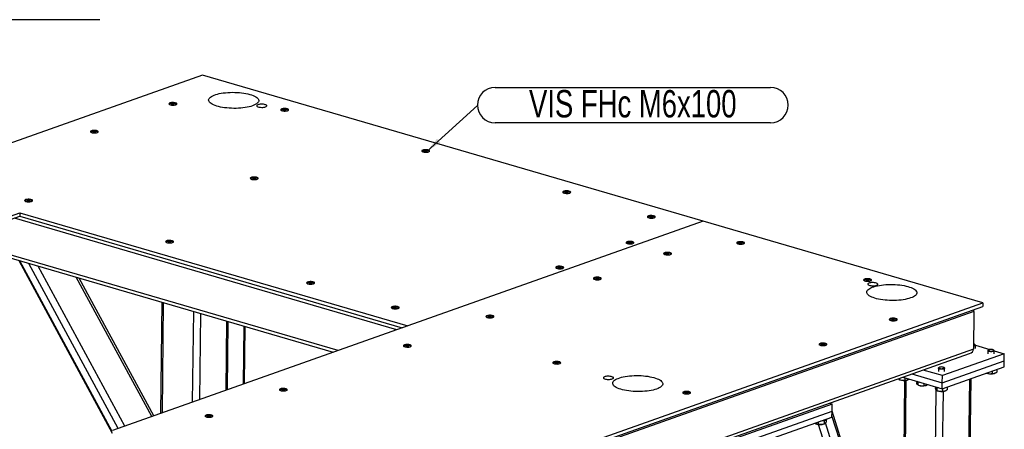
# Model space of a CAD drawing. Header units: millimetres. Extents: x 5 to 589, y 5 to 415.
# Tile 21 of 42: x 327 to 453, y 105 to 158. Entities that reach past the tile are written whole.
import ezdxf

# ---------------------------------------------------------------- set-up
doc = ezdxf.new("R2010")
doc.units = ezdxf.units.MM
doc.layers.add('NOTES', color=6, linetype='Continuous')
doc.layers.add('TRAIT-FORT', color=4, linetype='Continuous', lineweight=25)
doc.styles.add('SLDTEXTSTYLE0', font='TXT', dxfattribs={"width": 0.75})
doc.dimstyles.new('SLDDIMSTYLE3', dxfattribs={"dimtxt": 0.18, "dimasz": 2, "dimexe": 0, "dimexo": 0.0625, "dimgap": 0, "dimtad": 0, "dimtih": 1, "dimtoh": 1, "dimdec": 0, "dimrnd": 1e-09, "dimzin": 0, "dimdsep": 46, "dimtxsty": 'Standard', "dimsah": 1, "dimcen": 0.09, "dimadec": 0, "dimazin": 0, "dimtfac": 2, "dimtdec": 0, "dimtofl": 0, "dimtmove": 0, "dimatfit": 3, "dimfxl": 1, "dimfrac": 2, "dimtolj": 1, "dimtzin": 0, "dimarcsym": 0})

# ---------------------------------------------------------------- blocks, each defined once
blk = doc.blocks.new('SW_NOTE_17')
at = {"layer": 'NOTES', "color": 0}
for p, q in [((2.26, 2.31), (37.48, 2.31)), ((37.48, -2.22), (2.26, -2.22))]:
    blk.add_line(p, q, dxfattribs=at)
for centre, start, end in [((2.26, 0.05), 90, 270), ((37.48, 0.05), 270, 90)]:
    blk.add_arc(centre, 2.26, start, end, dxfattribs=at)
at = {"layer": 'NOTES', "color": 0, "insert": (19.86, 1.97), "char_height": 3.5, "attachment_point": 2, "style": 'SLDTEXTSTYLE0'}
blk.add_mtext('VIS FHc M6x100', dxfattribs=at)

msp = doc.modelspace()

# ---------------------------------------------------------------- linework, layer by layer
at = {"layer": 'TRAIT-FORT', "color": 4, "linetype": 'Continuous', "lineweight": 25}
for p, q in [((336.352, 157.575), (324.9, 157.575)), ((336.9, 157.575), (336.352, 157.575)), ((350.017, 150.487), (307.77, 135.522)), ((414.009, 131.802), (350.017, 150.487)), ((346.09, 146.807), (346.054, 146.749)), ((346.054, 146.749), (346.192, 146.709)), ((346.089, 146.739), (346.09, 146.807)), ((346.265, 146.824), (346.09, 146.807)), ((346.192, 146.709), (346.367, 146.726)), ((346.264, 146.716), (346.265, 146.824)), ((346.404, 146.783), (346.265, 146.824)), ((346.367, 146.726), (346.404, 146.783)), ((360.384, 146.046), (360.348, 145.988)), ((360.383, 145.978), (360.384, 146.046)), ((360.559, 146.063), (360.384, 146.046)), ((360.558, 145.954), (360.559, 146.063)), ((360.698, 146.022), (360.559, 146.063)), ((360.661, 145.965), (360.698, 146.022)), ((360.348, 145.988), (360.486, 145.947)), ((360.486, 145.947), (360.661, 145.965)), ((336.056, 143.253), (336.02, 143.195)), ((336.02, 143.195), (336.159, 143.154)), ((336.055, 143.185), (336.056, 143.253)), ((336.231, 143.27), (336.056, 143.253)), ((336.159, 143.154), (336.334, 143.172)), ((336.23, 143.161), (336.231, 143.27)), ((336.37, 143.229), (336.231, 143.27)), ((336.334, 143.172), (336.37, 143.229)), ((378.41, 140.782), (378.373, 140.725)), ((378.373, 140.725), (378.512, 140.684)), ((378.409, 140.714), (378.41, 140.782)), ((378.585, 140.799), (378.41, 140.782)), ((378.512, 140.684), (378.687, 140.701)), ((378.583, 140.691), (378.585, 140.799)), ((378.723, 140.759), (378.585, 140.799)), ((378.687, 140.701), (378.723, 140.759)), ((356.485, 137.287), (356.449, 137.23)), ((356.449, 137.23), (356.588, 137.189)), ((356.66, 137.305), (356.485, 137.287)), ((356.485, 137.219), (356.485, 137.287)), ((356.588, 137.189), (356.763, 137.206)), ((356.659, 137.196), (356.66, 137.305)), ((356.799, 137.264), (356.66, 137.305)), ((356.763, 137.206), (356.799, 137.264)), ((396.436, 135.519), (396.399, 135.461)), ((396.399, 135.461), (396.538, 135.421)), ((396.435, 135.451), (396.436, 135.519)), ((396.611, 135.536), (396.436, 135.519)), ((396.538, 135.421), (396.713, 135.438)), ((396.609, 135.428), (396.611, 135.536)), ((396.749, 135.495), (396.611, 135.536)), ((396.713, 135.438), (396.749, 135.495)), ((327.642, 134.448), (327.605, 134.39)), ((327.605, 134.39), (327.744, 134.35)), ((327.641, 134.38), (327.642, 134.448)), ((327.817, 134.465), (327.642, 134.448)), ((327.744, 134.35), (327.919, 134.367)), ((327.815, 134.357), (327.817, 134.465)), ((327.955, 134.425), (327.817, 134.465)), ((327.919, 134.367), (327.955, 134.425)), ((322.185, 130.857), (326.674, 132.447)), ((322.19, 131.312), (326.679, 132.902)), ((374.867, 117.937), (325.997, 132.207)), ((326.679, 132.902), (326.674, 132.447)), ((326.674, 132.447), (375.544, 118.177)), ((326.679, 132.902), (376.25, 118.427)), ((407.251, 132.361), (407.215, 132.303)), ((407.215, 132.303), (407.354, 132.263)), ((407.25, 132.293), (407.251, 132.361)), ((407.426, 132.378), (407.251, 132.361)), ((407.354, 132.263), (407.529, 132.28)), ((407.425, 132.27), (407.426, 132.378)), ((407.565, 132.337), (407.426, 132.378)), ((407.529, 132.28), (407.565, 132.337)), ((414.009, 131.802), (376.25, 118.427)), ((414.015, 131.8), (376.256, 118.426)), ((414.009, 131.802), (414.009, 131.798)), ((449.761, 121.363), (414.015, 131.8)), ((367.337, 115.27), (319.064, 129.365)), ((319.307, 128.901), (366.727, 115.054)), ((345.668, 129.185), (345.631, 129.127)), ((345.631, 129.127), (345.77, 129.086)), ((345.667, 129.117), (345.668, 129.185)), ((345.843, 129.202), (345.668, 129.185)), ((345.77, 129.086), (345.945, 129.104)), ((345.841, 129.093), (345.843, 129.202)), ((345.981, 129.161), (345.843, 129.202)), ((345.945, 129.104), (345.981, 129.161)), ((404.519, 129.063), (404.483, 129.006)), ((404.483, 129.006), (404.622, 128.965)), ((404.518, 128.995), (404.519, 129.063)), ((404.694, 129.081), (404.519, 129.063)), ((404.622, 128.965), (404.797, 128.982)), ((404.693, 128.972), (404.694, 129.081)), ((404.833, 129.04), (404.694, 129.081)), ((404.797, 128.982), (404.833, 129.04)), ((418.667, 129.027), (418.631, 128.97)), ((418.631, 128.97), (418.77, 128.929)), ((418.842, 129.044), (418.667, 129.027)), ((418.667, 128.959), (418.667, 129.027)), ((418.77, 128.929), (418.945, 128.946)), ((418.841, 128.936), (418.842, 129.044)), ((418.981, 129.004), (418.842, 129.044)), ((418.945, 128.946), (418.981, 129.004)), ((409.326, 127.66), (409.29, 127.602)), ((409.29, 127.602), (409.428, 127.562)), ((409.325, 127.592), (409.326, 127.66)), ((409.501, 127.677), (409.326, 127.66)), ((409.428, 127.562), (409.603, 127.579)), ((409.5, 127.569), (409.501, 127.677)), ((409.64, 127.636), (409.501, 127.677)), ((409.603, 127.579), (409.64, 127.636)), ((326.519, 126.795), (338.487, 104.725)), ((338.49, 104.947), (326.665, 126.752)), ((339.248, 105.321), (327.807, 126.419)), ((340.095, 105.621), (329.007, 126.068)), ((395.541, 125.883), (395.505, 125.826)), ((395.716, 125.901), (395.541, 125.883)), ((395.541, 125.815), (395.541, 125.883)), ((395.715, 125.792), (395.716, 125.901)), ((395.855, 125.86), (395.716, 125.901)), ((395.819, 125.802), (395.855, 125.86)), ((343.522, 106.835), (333.861, 124.651)), ((395.505, 125.826), (395.644, 125.785)), ((395.644, 125.785), (395.819, 125.802)), ((343.794, 106.931), (334.245, 124.539)), ((363.693, 123.921), (363.657, 123.864)), ((363.657, 123.864), (363.796, 123.823)), ((363.868, 123.938), (363.693, 123.921)), ((363.693, 123.853), (363.693, 123.921)), ((363.796, 123.823), (363.971, 123.84)), ((363.867, 123.83), (363.868, 123.938)), ((364.007, 123.898), (363.868, 123.938)), ((363.971, 123.84), (364.007, 123.898)), ((400.348, 124.48), (400.312, 124.422)), ((400.312, 124.422), (400.451, 124.382)), ((400.523, 124.497), (400.348, 124.48)), ((400.348, 124.412), (400.348, 124.48)), ((400.451, 124.382), (400.626, 124.399)), ((400.522, 124.389), (400.523, 124.497)), ((400.662, 124.457), (400.523, 124.497)), ((400.626, 124.399), (400.662, 124.457)), ((434.891, 124.29), (434.855, 124.233)), ((434.855, 124.233), (434.993, 124.192)), ((434.89, 124.222), (434.891, 124.29)), ((435.066, 124.307), (434.891, 124.29)), ((434.993, 124.192), (435.168, 124.209)), ((435.064, 124.199), (435.066, 124.307)), ((435.205, 124.267), (435.066, 124.307)), ((435.168, 124.209), (435.205, 124.267)), ((344.826, 121.449), (344.662, 107.238)), ((344.882, 107.316), (345.045, 121.385)), ((374.237, 94.159), (449.755, 120.908)), ((374.243, 94.614), (449.761, 121.363)), ((449.761, 121.363), (449.755, 120.908)), ((348.757, 108.689), (348.89, 120.262)), ((349.663, 109.01), (349.79, 120)), ((374.509, 120.763), (374.473, 120.706)), ((374.473, 120.706), (374.612, 120.665)), ((374.508, 120.695), (374.509, 120.763)), ((374.684, 120.78), (374.509, 120.763)), ((374.612, 120.665), (374.787, 120.682)), ((374.683, 120.672), (374.684, 120.78)), ((374.823, 120.74), (374.684, 120.78)), ((448.619, 120.29), (374.686, 94.102)), ((374.787, 120.682), (374.823, 120.74)), ((386.618, 119.616), (386.582, 119.559)), ((386.617, 119.548), (386.618, 119.616)), ((386.793, 119.634), (386.618, 119.616)), ((386.792, 119.525), (386.793, 119.634)), ((386.932, 119.593), (386.793, 119.634)), ((386.895, 119.535), (386.932, 119.593)), ((448.619, 120.29), (448.563, 115.441)), ((376.25, 118.427), (338.491, 105.053)), ((353.043, 110.207), (353.145, 119.02)), ((353.202, 110.263), (353.302, 118.974)), ((355.246, 110.987), (355.332, 118.382)), ((355.405, 111.044), (355.489, 118.336)), ((376.25, 118.427), (376.256, 118.426)), ((386.582, 119.559), (386.72, 119.518)), ((386.72, 119.518), (386.895, 119.535)), ((438.167, 119.238), (438.131, 119.181)), ((438.131, 119.181), (438.27, 119.14)), ((438.342, 119.256), (438.167, 119.238)), ((438.167, 119.17), (438.167, 119.238)), ((438.27, 119.14), (438.445, 119.157)), ((438.341, 119.147), (438.342, 119.256)), ((438.481, 119.215), (438.342, 119.256)), ((438.445, 119.157), (438.481, 119.215)), ((376.056, 115.875), (376.02, 115.818)), ((376.02, 115.818), (376.158, 115.777)), ((376.055, 115.807), (376.056, 115.875)), ((376.231, 115.892), (376.056, 115.875)), ((376.158, 115.777), (376.333, 115.794)), ((376.23, 115.784), (376.231, 115.892)), ((376.37, 115.852), (376.231, 115.892)), ((376.333, 115.794), (376.37, 115.852)), ((429.19, 116.058), (429.153, 116.001)), ((429.153, 116.001), (429.292, 115.96)), ((429.189, 115.99), (429.19, 116.058)), ((429.365, 116.076), (429.19, 116.058)), ((429.292, 115.96), (429.467, 115.977)), ((429.363, 115.967), (429.365, 116.076)), ((429.503, 116.035), (429.365, 116.076)), ((429.467, 115.977), (429.503, 116.035)), ((448.792, 116), (448.74, 116.048)), ((448.811, 115.555), (448.815, 115.956)), ((448.815, 115.953), (450.667, 115.413)), ((374.592, 88.871), (448.067, 114.896)), ((448.563, 115.441), (374.63, 89.253)), ((452.508, 114.875), (444.586, 112.069)), ((450.419, 115.264), (450.414, 114.862)), ((450.496, 115.353), (450.443, 115.307)), ((451.196, 115.298), (451.144, 115.346)), ((451.214, 114.853), (451.219, 115.255)), ((451.219, 115.251), (452.508, 114.875)), ((452.497, 113.966), (452.508, 114.875)), ((395.157, 113.711), (395.12, 113.653)), ((395.12, 113.653), (395.259, 113.612)), ((395.156, 113.643), (395.157, 113.711)), ((395.332, 113.728), (395.157, 113.711)), ((395.259, 113.612), (395.434, 113.629)), ((395.33, 113.619), (395.332, 113.728)), ((395.47, 113.687), (395.332, 113.728)), ((395.434, 113.629), (395.47, 113.687)), ((444.576, 111.16), (452.497, 113.966)), ((452.488, 113.208), (452.497, 113.966)), ((440.707, 112.289), (444.576, 111.16)), ((444.586, 112.069), (442.119, 112.79)), ((444.082, 113.019), (444.077, 112.617)), ((444.159, 113.109), (444.106, 113.062)), ((444.567, 110.402), (452.488, 113.208)), ((444.576, 111.16), (444.586, 112.069)), ((444.859, 113.053), (444.806, 113.101)), ((444.877, 112.608), (444.882, 113.01)), ((450.23, 112.408), (450.262, 112.393)), ((450.951, 112.663), (450.947, 112.337)), ((451.309, 112.381), (451.35, 112.399)), ((451.538, 112.871), (451.533, 112.498)), ((439.038, 111.589), (439.118, 111.552)), ((439.058, 111.582), (439.039, 111.592)), ((439.059, 111.706), (439.058, 111.582)), ((439.75, 111.462), (439.365, 78.14)), ((439.53, 111.873), (444.567, 110.402)), ((439.583, 78.076), (439.969, 111.485)), ((439.807, 111.792), (439.803, 111.495)), ((440.165, 111.54), (440.206, 111.557)), ((441.305, 111.355), (441.302, 111.128)), ((441.441, 110.887), (441.522, 110.85)), ((441.461, 110.88), (441.443, 110.89)), ((441.466, 111.292), (441.461, 110.88)), ((442.21, 111.09), (442.207, 110.794)), ((442.569, 110.838), (442.609, 110.856)), ((444.567, 110.402), (444.576, 111.16)), ((447.423, 53.153), (448.099, 111.653)), ((447.582, 53.286), (448.257, 111.709)), ((360.213, 110.264), (360.177, 110.206)), ((360.177, 110.206), (360.315, 110.165)), ((360.212, 110.195), (360.213, 110.264)), ((360.388, 110.281), (360.213, 110.264)), ((360.315, 110.165), (360.49, 110.182)), ((360.387, 110.172), (360.388, 110.281)), ((360.527, 110.24), (360.388, 110.281)), ((360.49, 110.182), (360.527, 110.24)), ((411.762, 109.886), (411.726, 109.828)), ((411.726, 109.828), (411.865, 109.787)), ((411.937, 109.903), (411.762, 109.886)), ((411.762, 109.818), (411.762, 109.886)), ((411.865, 109.787), (412.04, 109.805)), ((411.936, 109.794), (411.937, 109.903)), ((412.076, 109.862), (411.937, 109.903)), ((412.04, 109.805), (412.076, 109.862)), ((443.429, 76.953), (443.813, 110.211)), ((443.708, 110.653), (443.705, 110.427)), ((443.845, 110.185), (443.925, 110.149)), ((443.865, 110.179), (443.846, 110.188)), ((443.869, 110.59), (443.865, 110.179)), ((444.043, 51.956), (444.715, 110.072)), ((444.614, 110.419), (444.61, 110.092)), ((444.972, 110.136), (445.013, 110.154)), ((445.201, 110.626), (445.196, 110.253)), ((430.495, 108.437), (418.349, 104.135)), ((430.131, 108.543), (430.495, 108.437)), ((430.159, 108.535), (430.154, 108.551)), ((430.485, 107.528), (430.495, 108.437)), ((418.339, 103.225), (430.485, 107.528)), ((430.476, 106.77), (430.485, 107.528)), ((439.382, 79.598), (430.485, 107.513)), ((350.707, 106.896), (350.671, 106.839)), ((350.671, 106.839), (350.81, 106.798)), ((350.706, 106.828), (350.707, 106.896)), ((350.882, 106.914), (350.707, 106.896)), ((350.81, 106.798), (350.985, 106.815)), ((350.881, 106.805), (350.882, 106.914)), ((351.021, 106.873), (350.882, 106.914)), ((350.985, 106.815), (351.021, 106.873)), ((418.33, 102.468), (430.476, 106.77)), ((428.4, 105.917), (428.43, 105.903)), ((428.711, 106.145), (428.708, 105.858)), ((437.566, 78.209), (428.765, 105.822)), ((429.482, 106.316), (429.477, 105.9)), ((429.477, 105.891), (429.533, 105.914)), ((438.328, 78.796), (429.651, 106.022)), ((429.728, 106.402), (429.725, 106.137)), ((429.841, 106.538), (429.841, 106.545)), ((439.332, 79.152), (430.478, 106.931))]:
    msp.add_line(p, q, dxfattribs=at)
at = {"layer": 'TRAIT-FORT', "color": 4, "linetype": 'Continuous', "lineweight": 25, "flags": 128}
for points in [[(356.406, 146.563), (356.198, 146.496), (355.97, 146.435), (355.725, 146.382), (355.465, 146.337), (355.192, 146.3), (354.909, 146.272), (354.617, 146.252), (354.321, 146.241), (354.021, 146.239), (353.721, 146.246), (353.424, 146.262), (353.132, 146.287), (352.847, 146.32), (352.573, 146.362), (352.311, 146.412), (352.064, 146.469), (351.834, 146.533), (351.624, 146.603), (351.434, 146.68), (351.266, 146.761), (351.123, 146.847), (351.005, 146.937), (350.913, 147.029), (350.849, 147.124), (350.812, 147.22), (350.803, 147.316), (350.823, 147.411), (350.87, 147.506), (350.945, 147.598), (351.046, 147.688), (351.174, 147.773), (351.327, 147.854), (351.503, 147.93), (351.701, 148), (351.919, 148.064), (352.156, 148.121), (352.408, 148.17), (352.675, 148.211), (352.954, 148.244), (353.241, 148.268), (353.536, 148.284), (353.834, 148.29), (354.134, 148.287), (354.433, 148.276), (354.728, 148.255), (355.017, 148.226), (355.296, 148.189), (355.565, 148.143), (355.819, 148.09), (356.058, 148.029), (356.279, 147.961), (356.479, 147.888), (356.658, 147.809), (356.814, 147.725), (356.944, 147.637), (357.049, 147.546), (357.127, 147.452), (357.178, 147.357), (357.201, 147.261), (357.196, 147.165), (357.162, 147.07), (357.101, 146.976), (357.013, 146.886), (356.898, 146.798), (356.758, 146.714), (356.593, 146.636), (356.406, 146.563)], [(346.608, 146.705), (346.676, 146.736), (346.719, 146.772), (346.733, 146.811), (346.718, 146.85), (346.675, 146.886), (346.605, 146.919), (346.514, 146.946), (346.406, 146.965), (346.288, 146.975), (346.166, 146.976), (346.049, 146.968), (345.941, 146.951), (345.851, 146.926), (345.782, 146.895), (345.739, 146.859), (345.725, 146.82), (345.74, 146.781), (345.784, 146.744), (345.853, 146.712), (345.945, 146.685), (346.052, 146.666), (346.17, 146.656), (346.292, 146.655), (346.41, 146.663), (346.517, 146.68), (346.608, 146.705)], [(345.803, 146.722), (345.795, 146.73), (345.777, 146.766), (345.787, 146.802), (345.826, 146.836), (345.889, 146.865)], [(345.889, 146.865), (345.974, 146.889), (346.075, 146.904), (346.185, 146.911), (346.299, 146.909), (346.407, 146.897), (346.505, 146.878), (346.585, 146.851), (346.643, 146.82), (346.675, 146.784), (346.679, 146.748), (346.654, 146.713), (346.653, 146.712)], [(358.072, 146.429), (358.152, 146.464), (358.205, 146.505), (358.23, 146.548), (358.225, 146.592), (358.19, 146.636), (358.127, 146.676), (358.039, 146.711), (357.931, 146.739), (357.806, 146.76), (357.671, 146.772), (357.533, 146.774), (357.398, 146.766), (357.271, 146.75), (357.159, 146.725), (357.068, 146.692), (357.001, 146.654), (356.962, 146.612), (356.952, 146.568), (356.972, 146.524), (357.021, 146.482), (357.097, 146.444), (357.196, 146.412), (357.313, 146.387), (357.443, 146.371), (357.581, 146.364), (357.719, 146.367), (357.85, 146.379), (357.97, 146.4), (358.072, 146.429)], [(360.902, 145.944), (360.97, 145.975), (361.013, 146.011), (361.027, 146.05), (361.012, 146.089), (360.968, 146.125), (360.899, 146.158), (360.808, 146.185), (360.7, 146.204), (360.582, 146.214), (360.46, 146.215), (360.343, 146.207), (360.235, 146.19), (360.145, 146.165), (360.076, 146.133), (360.033, 146.097), (360.019, 146.059), (360.034, 146.02), (360.078, 145.983), (360.147, 145.951), (360.238, 145.924), (360.346, 145.905), (360.464, 145.895), (360.586, 145.893), (360.704, 145.902), (360.811, 145.919), (360.902, 145.944)], [(360.097, 145.961), (360.089, 145.969), (360.071, 146.005), (360.081, 146.041), (360.12, 146.075), (360.183, 146.104)], [(360.183, 146.104), (360.268, 146.127), (360.369, 146.143), (360.479, 146.15), (360.593, 146.147), (360.701, 146.136), (360.799, 146.117), (360.879, 146.09), (360.937, 146.059), (360.969, 146.023), (360.973, 145.987), (360.948, 145.952), (360.947, 145.951)], [(336.574, 143.151), (336.643, 143.182), (336.685, 143.218), (336.699, 143.257), (336.684, 143.296), (336.641, 143.332), (336.571, 143.365), (336.48, 143.392), (336.372, 143.411), (336.254, 143.421), (336.133, 143.422), (336.015, 143.414), (335.907, 143.397), (335.817, 143.372), (335.748, 143.341), (335.706, 143.304), (335.691, 143.266), (335.706, 143.227), (335.75, 143.19), (335.819, 143.158), (335.911, 143.131), (336.018, 143.112), (336.137, 143.102), (336.258, 143.101), (336.376, 143.109), (336.483, 143.126), (336.574, 143.151)], [(335.769, 143.168), (335.761, 143.176), (335.743, 143.212), (335.754, 143.248), (335.792, 143.282), (335.855, 143.311)], [(335.855, 143.311), (335.94, 143.334), (336.041, 143.35), (336.152, 143.357), (336.265, 143.354), (336.374, 143.343), (336.471, 143.324), (336.551, 143.297), (336.609, 143.266), (336.641, 143.23), (336.645, 143.194), (336.62, 143.159), (336.62, 143.158)], [(378.928, 140.68), (378.996, 140.712), (379.039, 140.748), (379.053, 140.786), (379.038, 140.825), (378.994, 140.862), (378.925, 140.895), (378.834, 140.921), (378.726, 140.94), (378.608, 140.951), (378.486, 140.952), (378.368, 140.944), (378.261, 140.926), (378.17, 140.901), (378.102, 140.87), (378.059, 140.834), (378.045, 140.796), (378.06, 140.757), (378.104, 140.72), (378.173, 140.687), (378.264, 140.661), (378.372, 140.642), (378.49, 140.631), (378.612, 140.63), (378.73, 140.638), (378.837, 140.655), (378.928, 140.68)], [(378.123, 140.698), (378.115, 140.706), (378.097, 140.742), (378.107, 140.778), (378.145, 140.811), (378.209, 140.841)], [(378.209, 140.841), (378.294, 140.864), (378.395, 140.879), (378.505, 140.886), (378.618, 140.884), (378.727, 140.873), (378.825, 140.853), (378.905, 140.827), (378.963, 140.795), (378.995, 140.76), (378.998, 140.724), (378.974, 140.688), (378.973, 140.688)], [(357.003, 137.186), (357.072, 137.217), (357.114, 137.253), (357.129, 137.292), (357.114, 137.33), (357.07, 137.367), (357.001, 137.4), (356.909, 137.427), (356.802, 137.446), (356.683, 137.456), (356.562, 137.457), (356.444, 137.449), (356.337, 137.432), (356.246, 137.407), (356.178, 137.375), (356.135, 137.339), (356.121, 137.301), (356.136, 137.262), (356.179, 137.225), (356.249, 137.193), (356.34, 137.166), (356.448, 137.147), (356.566, 137.136), (356.687, 137.135), (356.805, 137.144), (356.913, 137.161), (357.003, 137.186)], [(356.198, 137.203), (356.19, 137.211), (356.172, 137.247), (356.183, 137.283), (356.221, 137.317), (356.285, 137.346)], [(356.285, 137.346), (356.369, 137.369), (356.47, 137.385), (356.581, 137.392), (356.694, 137.389), (356.803, 137.378), (356.901, 137.359), (356.981, 137.332), (357.039, 137.3), (357.07, 137.265), (357.074, 137.229), (357.05, 137.194), (357.049, 137.193)], [(396.953, 135.417), (397.022, 135.448), (397.065, 135.484), (397.079, 135.523), (397.064, 135.562), (397.02, 135.599), (396.951, 135.631), (396.86, 135.658), (396.752, 135.677), (396.634, 135.687), (396.512, 135.688), (396.394, 135.68), (396.287, 135.663), (396.196, 135.638), (396.128, 135.607), (396.085, 135.571), (396.071, 135.532), (396.086, 135.493), (396.13, 135.457), (396.199, 135.424), (396.29, 135.397), (396.398, 135.378), (396.516, 135.368), (396.638, 135.367), (396.755, 135.375), (396.863, 135.392), (396.953, 135.417)], [(396.148, 135.434), (396.14, 135.442), (396.123, 135.478), (396.133, 135.514), (396.171, 135.548), (396.235, 135.577)], [(396.235, 135.577), (396.32, 135.601), (396.421, 135.616), (396.531, 135.623), (396.644, 135.621), (396.753, 135.609), (396.851, 135.59), (396.931, 135.564), (396.989, 135.532), (397.021, 135.497), (397.024, 135.46), (397, 135.425), (396.999, 135.424)], [(328.16, 134.346), (328.228, 134.378), (328.271, 134.414), (328.285, 134.452), (328.27, 134.491), (328.226, 134.528), (328.157, 134.56), (328.066, 134.587), (327.958, 134.606), (327.84, 134.617), (327.718, 134.618), (327.6, 134.609), (327.493, 134.592), (327.403, 134.567), (327.334, 134.536), (327.291, 134.5), (327.277, 134.461), (327.292, 134.423), (327.336, 134.386), (327.405, 134.353), (327.496, 134.326), (327.604, 134.307), (327.722, 134.297), (327.844, 134.296), (327.962, 134.304), (328.069, 134.321), (328.16, 134.346)], [(327.355, 134.363), (327.347, 134.371), (327.329, 134.407), (327.339, 134.443), (327.377, 134.477), (327.441, 134.507)], [(327.441, 134.507), (327.526, 134.53), (327.627, 134.545), (327.737, 134.552), (327.85, 134.55), (327.959, 134.539), (328.057, 134.519), (328.137, 134.493), (328.195, 134.461), (328.227, 134.426), (328.231, 134.389), (328.206, 134.354), (328.205, 134.354)], [(407.769, 132.259), (407.838, 132.29), (407.88, 132.326), (407.894, 132.365), (407.879, 132.404), (407.836, 132.441), (407.766, 132.473), (407.675, 132.5), (407.567, 132.519), (407.449, 132.529), (407.328, 132.53), (407.21, 132.522), (407.102, 132.505), (407.012, 132.48), (406.943, 132.449), (406.901, 132.413), (406.886, 132.374), (406.902, 132.335), (406.945, 132.299), (407.014, 132.266), (407.106, 132.239), (407.214, 132.22), (407.332, 132.21), (407.453, 132.209), (407.571, 132.217), (407.678, 132.234), (407.769, 132.259)], [(406.964, 132.276), (406.956, 132.284), (406.938, 132.32), (406.949, 132.356), (406.987, 132.39), (407.05, 132.419)], [(407.05, 132.419), (407.135, 132.443), (407.236, 132.458), (407.347, 132.465), (407.46, 132.463), (407.569, 132.451), (407.666, 132.432), (407.747, 132.406), (407.804, 132.374), (407.836, 132.339), (407.84, 132.302), (407.815, 132.267), (407.815, 132.266)], [(346.185, 129.083), (346.254, 129.114), (346.297, 129.15), (346.311, 129.189), (346.296, 129.228), (346.252, 129.264), (346.183, 129.297), (346.092, 129.324), (345.984, 129.343), (345.866, 129.353), (345.744, 129.354), (345.626, 129.346), (345.519, 129.329), (345.428, 129.304), (345.36, 129.273), (345.317, 129.237), (345.303, 129.198), (345.318, 129.159), (345.362, 129.122), (345.431, 129.09), (345.522, 129.063), (345.63, 129.044), (345.748, 129.034), (345.87, 129.033), (345.987, 129.041), (346.095, 129.058), (346.185, 129.083)], [(345.38, 129.1), (345.373, 129.108), (345.355, 129.144), (345.365, 129.18), (345.403, 129.214), (345.467, 129.243)], [(345.467, 129.243), (345.552, 129.266), (345.653, 129.282), (345.763, 129.289), (345.876, 129.286), (345.985, 129.275), (346.083, 129.256), (346.163, 129.229), (346.221, 129.198), (346.253, 129.162), (346.256, 129.126), (346.232, 129.091), (346.231, 129.09)], [(405.037, 128.962), (405.106, 128.993), (405.148, 129.029), (405.162, 129.068), (405.147, 129.106), (405.104, 129.143), (405.034, 129.176), (404.943, 129.202), (404.835, 129.222), (404.717, 129.232), (404.596, 129.233), (404.478, 129.225), (404.37, 129.208), (404.28, 129.183), (404.211, 129.151), (404.169, 129.115), (404.154, 129.077), (404.17, 129.038), (404.213, 129.001), (404.282, 128.968), (404.374, 128.942), (404.482, 128.923), (404.6, 128.912), (404.721, 128.911), (404.839, 128.92), (404.946, 128.937), (405.037, 128.962)], [(404.232, 128.979), (404.224, 128.987), (404.206, 129.023), (404.217, 129.059), (404.255, 129.093), (404.318, 129.122)], [(404.318, 129.122), (404.403, 129.145), (404.504, 129.161), (404.615, 129.168), (404.728, 129.165), (404.837, 129.154), (404.934, 129.135), (405.015, 129.108), (405.072, 129.076), (405.104, 129.041), (405.108, 129.005), (405.083, 128.97), (405.083, 128.969)], [(419.185, 128.926), (419.254, 128.957), (419.297, 128.993), (419.311, 129.031), (419.296, 129.07), (419.252, 129.107), (419.183, 129.14), (419.091, 129.166), (418.984, 129.185), (418.866, 129.196), (418.744, 129.197), (418.626, 129.189), (418.519, 129.172), (418.428, 129.147), (418.36, 129.115), (418.317, 129.079), (418.303, 129.041), (418.318, 129.002), (418.361, 128.965), (418.431, 128.932), (418.522, 128.906), (418.63, 128.887), (418.748, 128.876), (418.87, 128.875), (418.987, 128.883), (419.095, 128.901), (419.185, 128.926)], [(418.38, 128.943), (418.372, 128.951), (418.354, 128.987), (418.365, 129.023), (418.403, 129.057), (418.467, 129.086)], [(418.467, 129.086), (418.552, 129.109), (418.652, 129.125), (418.763, 129.131), (418.876, 129.129), (418.985, 129.118), (419.083, 129.098), (419.163, 129.072), (419.221, 129.04), (419.253, 129.005), (419.256, 128.969), (419.232, 128.934), (419.231, 128.933)], [(409.844, 127.558), (409.912, 127.589), (409.955, 127.625), (409.969, 127.664), (409.954, 127.703), (409.911, 127.74), (409.841, 127.772), (409.75, 127.799), (409.642, 127.818), (409.524, 127.828), (409.403, 127.829), (409.285, 127.821), (409.177, 127.804), (409.087, 127.779), (409.018, 127.748), (408.976, 127.712), (408.961, 127.673), (408.976, 127.634), (409.02, 127.598), (409.089, 127.565), (409.181, 127.538), (409.288, 127.519), (409.407, 127.509), (409.528, 127.508), (409.646, 127.516), (409.753, 127.533), (409.844, 127.558)], [(409.039, 127.575), (409.031, 127.583), (409.013, 127.619), (409.023, 127.655), (409.062, 127.689), (409.125, 127.718)], [(409.125, 127.718), (409.21, 127.742), (409.311, 127.757), (409.422, 127.764), (409.535, 127.762), (409.644, 127.75), (409.741, 127.731), (409.821, 127.705), (409.879, 127.673), (409.911, 127.638), (409.915, 127.601), (409.89, 127.566), (409.89, 127.565)], [(396.059, 125.782), (396.128, 125.813), (396.171, 125.849), (396.185, 125.888), (396.17, 125.926), (396.126, 125.963), (396.057, 125.996), (395.965, 126.022), (395.858, 126.042), (395.74, 126.052), (395.618, 126.053), (395.5, 126.045), (395.393, 126.028), (395.302, 126.003), (395.234, 125.971), (395.191, 125.935), (395.177, 125.897), (395.192, 125.858), (395.235, 125.821), (395.305, 125.789), (395.396, 125.762), (395.504, 125.743), (395.622, 125.732), (395.743, 125.731), (395.861, 125.74), (395.969, 125.757), (396.059, 125.782)], [(395.254, 125.799), (395.246, 125.807), (395.228, 125.843), (395.239, 125.879), (395.277, 125.913), (395.341, 125.942)], [(395.341, 125.942), (395.426, 125.965), (395.526, 125.981), (395.637, 125.988), (395.75, 125.985), (395.859, 125.974), (395.957, 125.955), (396.037, 125.928), (396.095, 125.896), (396.126, 125.861), (396.13, 125.825), (396.106, 125.79), (396.105, 125.789)], [(400.866, 124.378), (400.935, 124.409), (400.977, 124.446), (400.992, 124.484), (400.976, 124.523), (400.933, 124.56), (400.864, 124.592), (400.772, 124.619), (400.664, 124.638), (400.546, 124.648), (400.425, 124.649), (400.307, 124.641), (400.2, 124.624), (400.109, 124.599), (400.04, 124.568), (399.998, 124.532), (399.984, 124.493), (399.999, 124.454), (400.042, 124.418), (400.112, 124.385), (400.203, 124.358), (400.311, 124.339), (400.429, 124.329), (400.55, 124.328), (400.668, 124.336), (400.776, 124.353), (400.866, 124.378)], [(364.211, 123.819), (364.28, 123.851), (364.323, 123.887), (364.337, 123.925), (364.322, 123.964), (364.278, 124.001), (364.209, 124.034), (364.117, 124.06), (364.01, 124.079), (363.892, 124.09), (363.77, 124.091), (363.652, 124.083), (363.545, 124.066), (363.454, 124.041), (363.386, 124.009), (363.343, 123.973), (363.329, 123.935), (363.344, 123.896), (363.387, 123.859), (363.457, 123.826), (363.548, 123.8), (363.656, 123.781), (363.774, 123.77), (363.896, 123.769), (364.013, 123.777), (364.121, 123.794), (364.211, 123.819)], [(363.406, 123.837), (363.398, 123.845), (363.381, 123.881), (363.391, 123.917), (363.429, 123.95), (363.493, 123.98)], [(363.493, 123.98), (363.578, 124.003), (363.678, 124.019), (363.789, 124.025), (363.902, 124.023), (364.011, 124.012), (364.109, 123.992), (364.189, 123.966), (364.247, 123.934), (364.279, 123.899), (364.282, 123.863), (364.258, 123.827), (364.257, 123.827)], [(400.061, 124.395), (400.053, 124.403), (400.035, 124.439), (400.046, 124.475), (400.084, 124.509), (400.148, 124.538)], [(400.148, 124.538), (400.232, 124.562), (400.333, 124.577), (400.444, 124.584), (400.557, 124.582), (400.666, 124.57), (400.764, 124.551), (400.844, 124.525), (400.902, 124.493), (400.933, 124.458), (400.937, 124.421), (400.913, 124.386), (400.912, 124.385)], [(435.409, 124.188), (435.477, 124.22), (435.52, 124.256), (435.534, 124.294), (435.519, 124.333), (435.475, 124.37), (435.406, 124.403), (435.315, 124.429), (435.207, 124.448), (435.089, 124.459), (434.967, 124.46), (434.85, 124.452), (434.742, 124.435), (434.652, 124.41), (434.583, 124.378), (434.54, 124.342), (434.526, 124.304), (434.541, 124.265), (434.585, 124.228), (434.654, 124.195), (434.745, 124.169), (434.853, 124.15), (434.971, 124.139), (435.093, 124.138), (435.211, 124.146), (435.318, 124.163), (435.409, 124.188)], [(434.604, 124.206), (434.596, 124.214), (434.578, 124.25), (434.588, 124.286), (434.626, 124.319), (434.69, 124.349)], [(434.69, 124.349), (434.775, 124.372), (434.876, 124.388), (434.986, 124.394), (435.1, 124.392), (435.208, 124.381), (435.306, 124.361), (435.386, 124.335), (435.444, 124.303), (435.476, 124.268), (435.48, 124.232), (435.455, 124.196), (435.454, 124.196)], [(440.533, 121.998), (440.324, 121.931), (440.097, 121.871), (439.852, 121.818), (439.592, 121.773), (439.319, 121.736), (439.035, 121.707), (438.744, 121.688), (438.447, 121.677), (438.148, 121.675), (437.848, 121.682), (437.551, 121.698), (437.259, 121.723), (436.974, 121.756), (436.7, 121.798), (436.438, 121.847), (436.191, 121.904), (435.961, 121.969), (435.75, 122.039), (435.56, 122.115), (435.393, 122.197), (435.25, 122.283), (435.132, 122.372), (435.04, 122.465), (434.976, 122.559), (434.939, 122.655), (434.93, 122.751), (434.949, 122.847), (434.997, 122.942), (435.072, 123.034), (435.173, 123.123), (435.301, 123.209), (435.453, 123.29), (435.63, 123.366), (435.828, 123.436), (436.046, 123.5), (436.282, 123.557), (436.535, 123.606), (436.802, 123.647), (437.08, 123.68), (437.368, 123.704), (437.662, 123.719), (437.961, 123.726), (438.261, 123.723), (438.56, 123.712), (438.855, 123.691), (439.143, 123.662), (439.423, 123.624), (439.691, 123.579), (439.946, 123.525), (440.185, 123.465), (440.405, 123.397), (440.606, 123.324), (440.785, 123.245), (440.94, 123.161), (441.071, 123.073), (441.176, 122.982), (441.254, 122.888), (441.305, 122.793), (441.328, 122.697), (441.322, 122.601), (441.289, 122.506), (441.228, 122.412), (441.14, 122.321), (441.025, 122.234), (440.885, 122.15), (440.72, 122.071), (440.533, 121.998)], [(436.184, 123.621), (436.264, 123.656), (436.317, 123.696), (436.342, 123.74), (436.337, 123.784), (436.302, 123.828), (436.239, 123.868), (436.152, 123.903), (436.043, 123.931), (435.918, 123.952), (435.784, 123.964), (435.645, 123.966), (435.51, 123.958), (435.383, 123.942), (435.272, 123.917), (435.18, 123.884), (435.113, 123.846), (435.074, 123.804), (435.064, 123.76), (435.084, 123.716), (435.133, 123.674), (435.209, 123.636), (435.308, 123.604), (435.425, 123.579), (435.556, 123.563), (435.693, 123.556), (435.831, 123.559), (435.963, 123.571), (436.082, 123.592), (436.184, 123.621)], [(375.027, 120.661), (375.095, 120.693), (375.138, 120.729), (375.152, 120.767), (375.137, 120.806), (375.094, 120.843), (375.024, 120.876), (374.933, 120.902), (374.825, 120.921), (374.707, 120.932), (374.586, 120.933), (374.468, 120.925), (374.36, 120.907), (374.27, 120.882), (374.201, 120.851), (374.159, 120.815), (374.144, 120.777), (374.159, 120.738), (374.203, 120.701), (374.272, 120.668), (374.364, 120.642), (374.471, 120.623), (374.59, 120.612), (374.711, 120.611), (374.829, 120.619), (374.936, 120.636), (375.027, 120.661)], [(374.308, 120.822), (374.393, 120.845), (374.494, 120.86), (374.605, 120.867), (374.718, 120.865), (374.827, 120.854), (374.924, 120.834), (375.004, 120.808), (375.062, 120.776), (375.094, 120.741), (375.098, 120.705), (375.073, 120.669), (375.073, 120.669)], [(374.222, 120.679), (374.214, 120.687), (374.196, 120.723), (374.207, 120.759), (374.245, 120.792), (374.308, 120.822)], [(387.136, 119.515), (387.204, 119.546), (387.247, 119.582), (387.261, 119.621), (387.246, 119.659), (387.202, 119.696), (387.133, 119.729), (387.042, 119.755), (386.934, 119.774), (386.816, 119.785), (386.694, 119.786), (386.577, 119.778), (386.469, 119.761), (386.379, 119.736), (386.31, 119.704), (386.267, 119.668), (386.253, 119.63), (386.268, 119.591), (386.312, 119.554), (386.381, 119.521), (386.472, 119.495), (386.58, 119.476), (386.698, 119.465), (386.82, 119.464), (386.938, 119.472), (387.045, 119.49), (387.136, 119.515)], [(386.331, 119.532), (386.323, 119.54), (386.305, 119.576), (386.315, 119.612), (386.353, 119.646), (386.417, 119.675)], [(386.417, 119.675), (386.502, 119.698), (386.603, 119.714), (386.713, 119.72), (386.827, 119.718), (386.935, 119.707), (387.033, 119.688), (387.113, 119.661), (387.171, 119.629), (387.203, 119.594), (387.207, 119.558), (387.182, 119.523), (387.181, 119.522)], [(438.685, 119.137), (438.754, 119.168), (438.797, 119.204), (438.811, 119.243), (438.796, 119.281), (438.752, 119.318), (438.683, 119.351), (438.591, 119.377), (438.484, 119.397), (438.365, 119.407), (438.244, 119.408), (438.126, 119.4), (438.019, 119.383), (437.928, 119.358), (437.86, 119.326), (437.817, 119.29), (437.803, 119.252), (437.818, 119.213), (437.861, 119.176), (437.931, 119.143), (438.022, 119.117), (438.13, 119.098), (438.248, 119.087), (438.369, 119.086), (438.487, 119.095), (438.595, 119.112), (438.685, 119.137)], [(437.88, 119.154), (437.872, 119.162), (437.854, 119.198), (437.865, 119.234), (437.903, 119.268), (437.967, 119.297)], [(437.967, 119.297), (438.052, 119.32), (438.152, 119.336), (438.263, 119.343), (438.376, 119.34), (438.485, 119.329), (438.583, 119.31), (438.663, 119.283), (438.721, 119.251), (438.752, 119.216), (438.756, 119.18), (438.732, 119.145), (438.731, 119.144)], [(376.574, 115.773), (376.642, 115.805), (376.685, 115.841), (376.699, 115.879), (376.684, 115.918), (376.64, 115.955), (376.571, 115.988), (376.48, 116.014), (376.372, 116.033), (376.254, 116.044), (376.132, 116.045), (376.015, 116.037), (375.907, 116.019), (375.817, 115.994), (375.748, 115.963), (375.705, 115.927), (375.691, 115.889), (375.706, 115.85), (375.75, 115.813), (375.819, 115.78), (375.91, 115.754), (376.018, 115.735), (376.136, 115.724), (376.258, 115.723), (376.376, 115.731), (376.483, 115.748), (376.574, 115.773)], [(375.769, 115.791), (375.761, 115.799), (375.743, 115.835), (375.753, 115.871), (375.792, 115.904), (375.855, 115.934)], [(375.855, 115.934), (375.94, 115.957), (376.041, 115.972), (376.151, 115.979), (376.265, 115.977), (376.373, 115.966), (376.471, 115.946), (376.551, 115.92), (376.609, 115.888), (376.641, 115.853), (376.645, 115.817), (376.62, 115.781), (376.619, 115.781)], [(429.708, 115.957), (429.776, 115.988), (429.819, 116.024), (429.833, 116.063), (429.818, 116.101), (429.774, 116.138), (429.705, 116.171), (429.614, 116.197), (429.506, 116.217), (429.388, 116.227), (429.266, 116.228), (429.148, 116.22), (429.041, 116.203), (428.95, 116.178), (428.882, 116.146), (428.839, 116.11), (428.825, 116.072), (428.84, 116.033), (428.884, 115.996), (428.953, 115.964), (429.044, 115.937), (429.152, 115.918), (429.27, 115.907), (429.392, 115.906), (429.51, 115.915), (429.617, 115.932), (429.708, 115.957)], [(428.903, 115.974), (428.895, 115.982), (428.877, 116.018), (428.887, 116.054), (428.925, 116.088), (428.989, 116.117)], [(428.989, 116.117), (429.074, 116.14), (429.175, 116.156), (429.285, 116.163), (429.398, 116.16), (429.507, 116.149), (429.605, 116.13), (429.685, 116.103), (429.743, 116.071), (429.775, 116.036), (429.779, 116), (429.754, 115.965), (429.753, 115.964)], [(448.682, 115.863), (448.591, 115.844), (448.568, 115.841)], [(448.569, 115.914), (448.645, 115.929), (448.71, 115.954), (448.75, 115.984), (448.76, 116.016), (448.739, 116.049), (448.689, 116.078), (448.616, 116.102), (448.571, 116.111)], [(448.792, 116), (448.803, 115.989), (448.815, 115.954), (448.798, 115.92), (448.752, 115.888), (448.682, 115.863)], [(451.085, 115.161), (450.995, 115.142), (450.891, 115.132), (450.782, 115.132), (450.676, 115.141), (450.581, 115.159), (450.503, 115.184), (450.448, 115.215), (450.421, 115.249), (450.424, 115.284), (450.443, 115.307)], [(451.048, 115.228), (451.114, 115.252), (451.153, 115.282), (451.163, 115.315), (451.142, 115.347), (451.093, 115.376), (451.019, 115.4), (450.928, 115.416), (450.826, 115.422), (450.725, 115.419), (450.632, 115.406), (450.555, 115.385), (450.502, 115.358), (450.477, 115.326), (450.483, 115.293), (450.518, 115.262), (450.58, 115.235), (450.664, 115.216), (450.761, 115.204), (450.864, 115.202), (450.962, 115.21), (451.048, 115.228)], [(451.196, 115.298), (451.206, 115.287), (451.219, 115.252), (451.201, 115.218), (451.156, 115.187), (451.085, 115.161)], [(395.674, 113.609), (395.743, 113.64), (395.786, 113.676), (395.8, 113.715), (395.785, 113.753), (395.741, 113.79), (395.672, 113.823), (395.581, 113.85), (395.473, 113.869), (395.355, 113.879), (395.233, 113.88), (395.115, 113.872), (395.008, 113.855), (394.917, 113.83), (394.849, 113.798), (394.806, 113.762), (394.792, 113.724), (394.807, 113.685), (394.851, 113.648), (394.92, 113.616), (395.011, 113.589), (395.119, 113.57), (395.237, 113.559), (395.359, 113.558), (395.477, 113.567), (395.584, 113.584), (395.674, 113.609)], [(394.869, 113.626), (394.862, 113.634), (394.844, 113.67), (394.854, 113.706), (394.892, 113.74), (394.956, 113.769)], [(394.956, 113.769), (395.041, 113.792), (395.142, 113.808), (395.252, 113.815), (395.365, 113.812), (395.474, 113.801), (395.572, 113.782), (395.652, 113.755), (395.71, 113.723), (395.742, 113.688), (395.745, 113.652), (395.721, 113.617), (395.72, 113.616)], [(408.054, 110.358), (407.845, 110.291), (407.618, 110.231), (407.373, 110.178), (407.113, 110.133), (406.84, 110.096), (406.556, 110.067), (406.265, 110.047), (405.968, 110.036), (405.669, 110.034), (405.369, 110.041), (405.072, 110.057), (404.78, 110.082), (404.495, 110.116), (404.221, 110.157), (403.959, 110.207), (403.712, 110.264), (403.482, 110.328), (403.271, 110.399), (403.081, 110.475), (402.914, 110.557), (402.771, 110.643), (402.653, 110.732), (402.561, 110.825), (402.497, 110.919), (402.46, 111.015), (402.451, 111.111), (402.47, 111.207), (402.518, 111.301), (402.593, 111.394), (402.694, 111.483), (402.822, 111.569), (402.974, 111.65), (403.151, 111.726), (403.349, 111.796), (403.567, 111.86), (403.803, 111.916), (404.056, 111.965), (404.323, 112.007), (404.601, 112.039), (404.889, 112.064), (405.184, 112.079), (405.482, 112.085), (405.782, 112.083), (406.081, 112.071), (406.376, 112.051), (406.664, 112.022), (406.944, 111.984), (407.213, 111.938), (407.467, 111.885), (407.706, 111.824), (407.926, 111.757), (408.127, 111.683), (408.306, 111.604), (408.461, 111.521), (408.592, 111.433), (408.697, 111.342), (408.775, 111.248), (408.826, 111.153), (408.849, 111.057), (408.844, 110.961), (408.81, 110.865), (408.749, 110.772), (408.661, 110.681), (408.546, 110.593), (408.406, 110.51), (408.241, 110.431), (408.054, 110.358)], [(444.748, 112.916), (444.657, 112.898), (444.554, 112.888), (444.445, 112.887), (444.339, 112.896), (444.243, 112.914), (444.166, 112.939), (444.111, 112.97), (444.084, 113.004), (444.087, 113.039), (444.106, 113.062)], [(444.711, 112.983), (444.777, 113.007), (444.816, 113.037), (444.826, 113.07), (444.805, 113.102), (444.756, 113.132), (444.682, 113.155), (444.59, 113.171), (444.489, 113.178), (444.388, 113.174), (444.294, 113.162), (444.218, 113.141), (444.165, 113.113), (444.14, 113.082), (444.145, 113.049), (444.181, 113.017), (444.243, 112.991), (444.327, 112.971), (444.424, 112.96), (444.527, 112.958), (444.625, 112.966), (444.711, 112.983)], [(444.859, 113.053), (444.869, 113.042), (444.882, 113.007), (444.864, 112.973), (444.818, 112.942), (444.748, 112.916)], [(451.309, 112.381), (451.308, 112.381), (451.217, 112.349)], [(402.386, 111.649), (402.466, 111.684), (402.519, 111.725), (402.544, 111.768), (402.539, 111.813), (402.504, 111.856), (402.441, 111.896), (402.353, 111.931), (402.245, 111.96), (402.12, 111.98), (401.985, 111.992), (401.847, 111.994), (401.711, 111.987), (401.585, 111.97), (401.473, 111.945), (401.382, 111.913), (401.315, 111.875), (401.276, 111.832), (401.266, 111.788), (401.286, 111.744), (401.335, 111.702), (401.411, 111.664), (401.51, 111.632), (401.627, 111.608), (401.757, 111.591), (401.895, 111.584), (402.032, 111.587), (402.164, 111.599), (402.284, 111.62), (402.386, 111.649)], [(440.165, 111.54), (440.164, 111.539), (440.073, 111.508)], [(442.569, 110.838), (442.567, 110.838), (442.476, 110.807)], [(360.731, 110.162), (360.799, 110.193), (360.842, 110.229), (360.856, 110.268), (360.841, 110.306), (360.798, 110.343), (360.728, 110.376), (360.637, 110.403), (360.529, 110.422), (360.411, 110.432), (360.289, 110.433), (360.172, 110.425), (360.064, 110.408), (359.974, 110.383), (359.905, 110.351), (359.862, 110.315), (359.848, 110.277), (359.863, 110.238), (359.907, 110.201), (359.976, 110.169), (360.068, 110.142), (360.175, 110.123), (360.293, 110.112), (360.415, 110.111), (360.533, 110.12), (360.64, 110.137), (360.731, 110.162)], [(359.926, 110.179), (359.918, 110.187), (359.9, 110.223), (359.91, 110.259), (359.949, 110.293), (360.012, 110.322)], [(360.012, 110.322), (360.097, 110.345), (360.198, 110.361), (360.308, 110.368), (360.422, 110.365), (360.53, 110.354), (360.628, 110.335), (360.708, 110.308), (360.766, 110.276), (360.798, 110.241), (360.802, 110.205), (360.777, 110.17), (360.776, 110.169)], [(412.28, 109.784), (412.349, 109.815), (412.392, 109.851), (412.406, 109.89), (412.391, 109.928), (412.347, 109.965), (412.278, 109.998), (412.186, 110.025), (412.079, 110.044), (411.961, 110.054), (411.839, 110.055), (411.721, 110.047), (411.614, 110.03), (411.523, 110.005), (411.455, 109.973), (411.412, 109.937), (411.398, 109.899), (411.413, 109.86), (411.456, 109.823), (411.526, 109.791), (411.617, 109.764), (411.725, 109.745), (411.843, 109.735), (411.965, 109.733), (412.082, 109.742), (412.19, 109.759), (412.28, 109.784)], [(411.475, 109.801), (411.467, 109.809), (411.45, 109.845), (411.46, 109.881), (411.498, 109.915), (411.562, 109.944)], [(411.562, 109.944), (411.647, 109.967), (411.747, 109.983), (411.858, 109.99), (411.971, 109.987), (412.08, 109.976), (412.178, 109.957), (412.258, 109.93), (412.316, 109.898), (412.348, 109.863), (412.351, 109.827), (412.327, 109.792), (412.326, 109.791)], [(444.972, 110.136), (444.971, 110.136), (444.88, 110.105)], [(351.225, 106.795), (351.294, 106.826), (351.336, 106.862), (351.35, 106.901), (351.335, 106.939), (351.292, 106.976), (351.222, 107.009), (351.131, 107.036), (351.023, 107.055), (350.905, 107.065), (350.784, 107.066), (350.666, 107.058), (350.559, 107.041), (350.468, 107.016), (350.399, 106.984), (350.357, 106.948), (350.342, 106.91), (350.358, 106.871), (350.401, 106.834), (350.471, 106.802), (350.562, 106.775), (350.67, 106.756), (350.788, 106.745), (350.909, 106.744), (351.027, 106.753), (351.134, 106.77), (351.225, 106.795)], [(350.506, 106.955), (350.591, 106.978), (350.692, 106.994), (350.803, 107.001), (350.916, 106.998), (351.025, 106.987), (351.122, 106.968), (351.203, 106.941), (351.26, 106.909), (351.292, 106.874), (351.296, 106.838), (351.271, 106.803), (351.271, 106.802)], [(350.42, 106.812), (350.412, 106.82), (350.394, 106.856), (350.405, 106.892), (350.443, 106.926), (350.506, 106.955)], [(429.841, 106.538), (429.841, 106.535), (429.825, 106.485), (429.781, 106.437), (429.71, 106.393), (429.616, 106.353), (429.5, 106.32), (429.367, 106.294), (429.222, 106.276), (429.067, 106.267), (429.056, 106.267)]]:
    msp.add_lwpolyline(points, dxfattribs=at)
at = {"layer": 'TRAIT-FORT', "color": 4, "linetype": 'Continuous', "lineweight": 25}
for centre, radius, start, end in [((450.809, 113.877), 1.581, 249.78, 284.96499), ((439.665, 113.036), 1.581, 249.78, 284.96499), ((441.847, 112.499), 1.265, 244.63548, 262.62278), ((442.068, 112.334), 1.581, 249.78, 284.96499), ((444.25, 111.797), 1.265, 244.63548, 262.62278), ((444.471, 111.632), 1.581, 249.78, 284.96499), ((428.97, 107.337), 1.533, 249.36671, 289.30937)]:
    msp.add_arc(centre, radius, start, end, dxfattribs=at)
for centre, start_param, end_param in [((447.716, 120.281), 6.2565353, 6.5910961), ((447.716, 120.281), 6.2565353, 6.5910961), ((447.66, 115.431), 5.1609155, 6.2565353), ((447.66, 115.431), 5.1609155, 6.2565353)]:
    msp.add_ellipse(centre, major_axis=(0.903, 0.025), ratio=0.6708049, start_param=start_param, end_param=end_param, dxfattribs=at)
for points, knots in [([(450.238, 112.411), (450.291, 112.391), (450.409, 112.347), (450.59, 112.316), (450.776, 112.312), (450.89, 112.328), (450.947, 112.337)], [0, 0, 0, 0, 0.226227, 0.5106782, 0.7530971, 1, 1, 1, 1]), ([(450.947, 112.337), (451.022, 112.334), (451.144, 112.33), (451.323, 112.383), (451.444, 112.442), (451.514, 112.485), (451.533, 112.498)], [0, 0, 0, 0, 0.3855495, 0.6376419, 0.8965462, 1, 1, 1, 1]), ([(439.015, 111.603), (439.001, 111.617), (438.984, 111.632), (438.967, 111.667), (438.965, 111.672)], [0, 0, 0, 0, 0.8583029, 1, 1, 1, 1]), ([(439.058, 111.582), (439.122, 111.558), (439.253, 111.509), (439.446, 111.474), (439.632, 111.471), (439.746, 111.487), (439.803, 111.495)], [0, 0, 0, 0, 0.2646049, 0.5349477, 0.7653431, 1, 1, 1, 1]), ([(439.803, 111.495), (439.877, 111.493), (440, 111.489), (440.179, 111.542), (440.287, 111.594), (440.344, 111.629), (440.351, 111.633)], [0, 0, 0, 0, 0.4132834, 0.6835097, 0.9610379, 1, 1, 1, 1]), ([(441.419, 110.902), (441.404, 110.917), (441.377, 110.946), (441.338, 111.027), (441.314, 111.095), (441.302, 111.128)], [0, 0, 0, 0, 0.3676158, 0.6809105, 1, 1, 1, 1]), ([(441.461, 110.88), (441.526, 110.856), (441.656, 110.807), (441.85, 110.773), (442.035, 110.769), (442.149, 110.785), (442.207, 110.794)], [0, 0, 0, 0, 0.2646049, 0.5349477, 0.7653431, 1, 1, 1, 1]), ([(442.207, 110.794), (442.281, 110.791), (442.404, 110.787), (442.583, 110.84), (442.69, 110.892), (442.747, 110.927), (442.754, 110.931)], [0, 0, 0, 0, 0.4132834, 0.6835097, 0.9610379, 1, 1, 1, 1]), ([(443.822, 110.2), (443.808, 110.215), (443.781, 110.244), (443.741, 110.326), (443.717, 110.393), (443.705, 110.427)], [0, 0, 0, 0, 0.3676158, 0.6809105, 1, 1, 1, 1]), ([(443.865, 110.179), (443.929, 110.154), (444.06, 110.106), (444.253, 110.071), (444.439, 110.067), (444.553, 110.084), (444.61, 110.092)], [0, 0, 0, 0, 0.2646049, 0.5349477, 0.7653431, 1, 1, 1, 1]), ([(444.61, 110.092), (444.684, 110.089), (444.807, 110.085), (444.986, 110.138), (445.107, 110.198), (445.176, 110.241), (445.196, 110.253)], [0, 0, 0, 0, 0.3855495, 0.6376419, 0.8965462, 1, 1, 1, 1]), ([(428.708, 105.858), (428.641, 105.86), (428.531, 105.863), (428.384, 105.918), (428.308, 105.968), (428.275, 105.99)], [0, 0, 0, 0, 0.4651407, 0.769274, 1, 1, 1, 1]), ([(429.477, 105.9), (429.41, 105.88), (429.275, 105.839), (429.075, 105.816), (428.884, 105.823), (428.767, 105.846), (428.708, 105.858)], [0, 0, 0, 0, 0.2646049, 0.5349477, 0.7653431, 1, 1, 1, 1]), ([(429.477, 105.9), (429.498, 105.904), (429.542, 105.912), (429.606, 105.961), (429.668, 106.038), (429.706, 106.103), (429.725, 106.137)], [0, 0, 0, 0, 0.2646049, 0.5349477, 0.7653431, 1, 1, 1, 1])]:
    msp.add_open_spline(points, degree=3, knots=knots, dxfattribs=at)

# ---------------------------------------------------------------- block references
at = {"layer": 'NOTES', "color": 211}
msp.add_blockref('SW_NOTE_17', (385.157, 146.612), dxfattribs=at)

# ---------------------------------------------------------------- leaders
msp.add_leader([(378.723, 140.759), (385.157, 146.612)], dimstyle='SLDDIMSTYLE3', dxfattribs=at)

doc.saveas('drawing.dxf')
